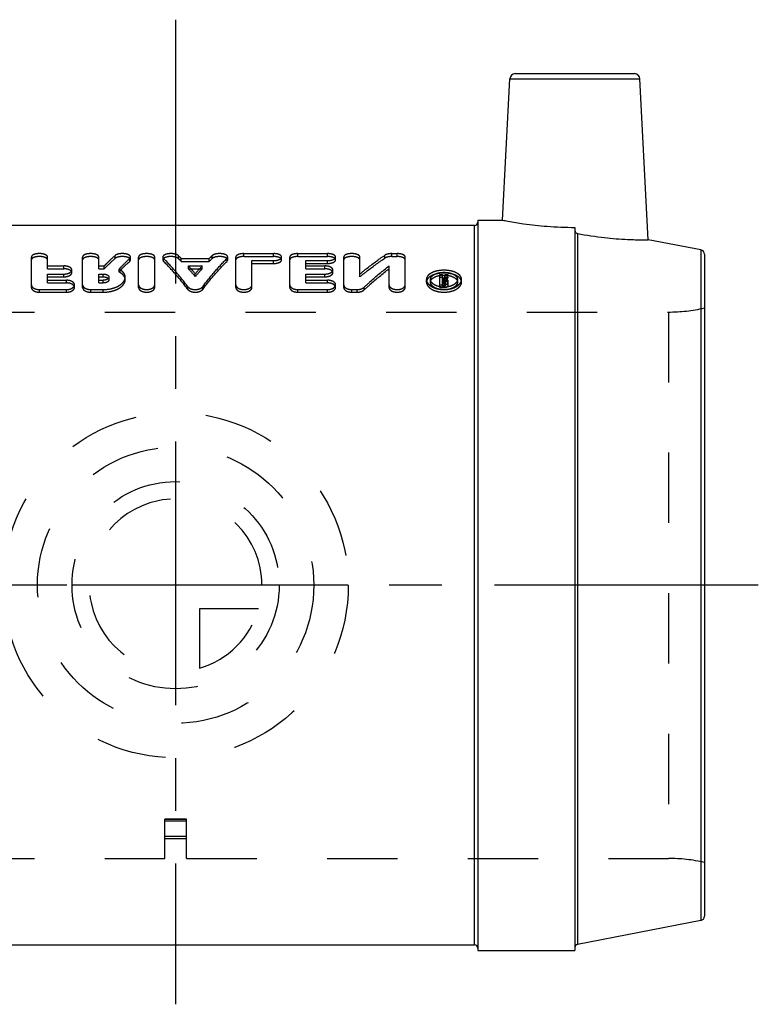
# Model space of a CAD drawing. Header units: millimetres. Extents: x 446 to 554, y 454 to 546.
# Tile 2 of 2: x 486 to 554, y 454 to 546. Entities that reach past the tile are written whole.
import ezdxf

# ---------------------------------------------------------------- set-up
doc = ezdxf.new("R2010")
doc.units = ezdxf.units.MM
doc.header["$LTSCALE"] = 65.185185
doc.linetypes.add('CENTER', pattern=[0.6, 0.375, -0.075, 0.075, -0.075])
doc.linetypes.add('HIDDEN', pattern=[0.2, 0.1, -0.1])
for name, color, linetype in [('ACHSEN_S', 7, 'CONTINUOUS'), ('KOERPER', 7, 'CONTINUOUS'), ('KONST.EL_MIT_GEO', 7, 'CONTINUOUS'), ('KURVEN', 7, 'CONTINUOUS')]:
    doc.layers.add(name, color=color, linetype=linetype)

msp = doc.modelspace()

# ---------------------------------------------------------------- linework, layer by layer
at = {"layer": 'ACHSEN_S', "color": 2, "linetype": 'CENTER'}
for p, q in [((500, 545.638), (500, 454.363)), ((554, 493.212), (446, 493.212))]:
    msp.add_line(p, q, dxfattribs=at)
at = {"layer": 'KOERPER', "color": 7, "linetype": 'Continuous'}
for p, q in [((530.289, 527.062), (530.975, 540.164)), ((543.807, 525.239), (543.025, 540.164)), ((528, 527.062), (528, 459.363)), ((528, 527.062), (530.289, 527.062)), ((537, 526.383), (537, 459.363)), ((537.243, 525.819), (537.243, 459.91)), ((472.3, 459.863), (527.7, 459.863)), ((528, 459.363), (537, 459.363))]:
    msp.add_line(p, q, dxfattribs=at)
at = {"layer": 'KOERPER', "color": 8, "linetype": 'HIDDEN'}
for p, q in [((454.333, 518.538), (545.667, 518.538)), ((454.333, 467.887), (499, 467.887)), ((501, 467.887), (545.667, 467.887))]:
    msp.add_line(p, q, dxfattribs=at)
at = {"layer": 'KOERPER', "color": 7, "linetype": 'Continuous'}
for points, knots in [([(530.289, 527.062), (530.458, 527.028), (531.109, 526.903), (532.483, 526.676), (534.55, 526.446), (536.14, 526.383), (537, 526.383)], [0, 0, 0, 0, 0.076912, 0.294357, 0.618099, 1, 1, 1, 1]), ([(537, 526.123), (537, 526.088), (537.012, 526.017), (537.062, 525.924), (537.142, 525.852), (537.208, 525.826), (537.243, 525.819)], [0, 0, 0, 0, 0.249935, 0.499921, 0.749976, 1, 1, 1, 1]), ([(537.243, 525.819), (538.075, 525.659), (539.619, 525.42), (541.648, 525.259), (543.002, 525.23), (543.641, 525.236), (543.807, 525.239)], [0, 0, 0, 0, 0.385017, 0.709333, 0.924656, 1, 1, 1, 1])]:
    msp.add_open_spline(points, degree=3, knots=knots, dxfattribs=at)
at = {"layer": 'KONST.EL_MIT_GEO', "color": 7, "linetype": 'Continuous'}
for p, q in [((531.474, 540.638), (542.526, 540.638)), ((530.289, 527.062), (530.975, 540.164)), ((530.975, 540.164), (543.025, 540.164)), ((543.807, 525.239), (543.025, 540.164)), ((527.7, 526.562), (472.3, 526.562)), ((527.7, 459.863), (527.7, 526.562)), ((548.676, 524.293), (543.807, 525.239)), ((548.676, 524.293), (548.676, 462.132)), ((549, 523.9), (549, 462.525)), ((548.676, 462.132), (537.243, 459.91))]:
    msp.add_line(p, q, dxfattribs=at)
at = {"layer": 'KONST.EL_MIT_GEO', "color": 8, "linetype": 'HIDDEN'}
for p, q in [((528, 526.862), (528, 459.562)), ((537, 526.123), (537, 459.624)), ((506.327, 523.679), (506.327, 523.953)), ((506.327, 523.953), (509.077, 523.953)), ((509.077, 523.679), (509.077, 523.953)), ((511.327, 523.679), (511.327, 523.953)), ((511.327, 523.953), (514.077, 523.953)), ((514.077, 523.679), (514.077, 523.953)), ((520.03, 523.679), (520.03, 523.953)), ((520.03, 523.953), (520.53, 523.953)), ((520.53, 523.679), (520.53, 523.953)), ((486.632, 520.813), (486.632, 523.638)), ((488.132, 522.547), (488.132, 523.638)), ((491.382, 520.813), (491.382, 523.638)), ((492.882, 522.547), (492.882, 523.638)), ((494.387, 523.501), (494.387, 523.773)), ((495.747, 523.23), (495.747, 523.5)), ((495.817, 523.366), (495.817, 523.638)), ((496.567, 520.813), (496.567, 523.638)), ((498.067, 520.813), (498.067, 523.638)), ((498.817, 523.638), (498.817, 523.366)), ((498.881, 523.236), (498.881, 523.506)), ((500.254, 523.494), (500.254, 523.767)), ((500.524, 523.232), (500.524, 523.502)), ((500.524, 523.502), (503.12, 523.502)), ((500.524, 523.232), (503.12, 523.232)), ((503.12, 523.232), (503.12, 523.502)), ((503.391, 523.494), (503.391, 523.767)), ((504.764, 523.236), (504.764, 523.506)), ((504.827, 523.366), (504.827, 523.638)), ((505.577, 520.813), (505.577, 523.638)), ((506.327, 523.679), (509.077, 523.679)), ((507.077, 520.813), (507.077, 523.307)), ((507.077, 523.307), (509.077, 523.307)), ((507.077, 523.038), (509.077, 523.038)), ((509.077, 523.038), (509.077, 523.307)), ((509.827, 523.366), (509.827, 523.638)), ((510.577, 520.813), (510.577, 523.638)), ((511.327, 523.679), (514.077, 523.679)), ((512.077, 522.547), (512.077, 523.307)), ((512.077, 523.307), (514.077, 523.307)), ((512.077, 523.038), (514.077, 523.038)), ((514.077, 523.038), (514.077, 523.307)), ((514.827, 523.366), (514.827, 523.638)), ((515.577, 520.813), (515.577, 523.638)), ((517.077, 521.801), (517.077, 523.638)), ((519.394, 523.534), (519.394, 523.807)), ((520.03, 523.679), (520.53, 523.679)), ((521.28, 520.813), (521.28, 523.638)), ((488.132, 522.811), (489.632, 522.811)), ((488.132, 522.547), (489.632, 522.547)), ((489.632, 522.547), (489.632, 522.811)), ((490.382, 522.181), (490.382, 522.442)), ((492.882, 522.811), (493.394, 522.811)), ((492.882, 522.547), (493.394, 522.547)), ((493.394, 522.547), (493.394, 522.811)), ((494.76, 522.245), (494.76, 522.506)), ((501.184, 522.547), (501.184, 522.811)), ((501.184, 522.811), (502.46, 522.811)), ((501.184, 522.547), (502.46, 522.547)), ((502.46, 522.547), (502.46, 522.811)), ((512.077, 522.811), (513.827, 522.811)), ((512.077, 522.547), (513.827, 522.547)), ((513.827, 522.547), (513.827, 522.811)), ((514.577, 522.181), (514.577, 522.442)), ((519.78, 520.813), (519.78, 522.809)), ((488.132, 521.233), (488.132, 522.057)), ((488.132, 522.057), (489.632, 522.057)), ((488.132, 521.8), (489.632, 521.8)), ((488.132, 521.485), (489.882, 521.485)), ((488.132, 521.233), (489.882, 521.233)), ((489.632, 521.8), (489.632, 522.057)), ((489.882, 521.233), (489.882, 521.485)), ((492.882, 521.233), (492.882, 522.057)), ((492.882, 522.057), (493.297, 522.057)), ((492.882, 521.8), (493.297, 521.8)), ((492.882, 521.485), (493.297, 521.485)), ((492.882, 521.233), (493.297, 521.233)), ((493.297, 521.8), (493.297, 522.057)), ((493.297, 521.233), (493.297, 521.485)), ((493.828, 521.52), (493.828, 521.775)), ((495.328, 521.52), (495.328, 521.775)), ((501.822, 521.826), (501.822, 522.083)), ((512.077, 521.233), (512.077, 522.057)), ((512.077, 522.057), (513.827, 522.057)), ((512.077, 521.8), (513.827, 521.8)), ((512.077, 521.485), (514.077, 521.485)), ((512.077, 521.233), (514.077, 521.233)), ((513.827, 521.8), (513.827, 522.057)), ((514.077, 521.233), (514.077, 521.485)), ((523.247, 521.302), (523.247, 521.555)), ((523.624, 521.302), (523.624, 521.555)), ((524.497, 520.814), (524.497, 522.025)), ((524.497, 522.025), (524.747, 522.025)), ((524.497, 521.768), (524.747, 521.768)), ((524.747, 520.956), (524.747, 522.025)), ((524.747, 521.634), (524.825, 521.634)), ((524.747, 521.496), (524.912, 521.496)), ((524.747, 521.38), (524.825, 521.38)), ((524.747, 521.244), (524.912, 521.244)), ((524.747, 521.205), (524.912, 521.205)), ((524.825, 521.38), (524.825, 521.634)), ((524.912, 521.244), (524.912, 521.496)), ((524.912, 520.814), (524.912, 521.205)), ((524.987, 521.768), (524.987, 522.025)), ((524.987, 522.025), (525.243, 522.025)), ((524.987, 521.768), (525.243, 521.768)), ((524.997, 521.003), (524.997, 521.449)), ((525.072, 521.358), (525.072, 521.612)), ((525.243, 521.768), (525.243, 522.025)), ((525.247, 521.003), (525.247, 521.449)), ((526.124, 521.302), (526.124, 521.555)), ((526.5, 521.302), (526.5, 521.555)), ((487.382, 520.377), (487.382, 520.622)), ((487.382, 520.622), (489.882, 520.622)), ((487.382, 520.377), (489.882, 520.377)), ((489.882, 520.377), (489.882, 520.622)), ((490.632, 520.813), (490.632, 521.061)), ((492.132, 520.377), (492.132, 520.622)), ((492.132, 520.622), (493.297, 520.622)), ((492.132, 520.377), (493.297, 520.377)), ((493.297, 520.377), (493.297, 520.622)), ((501.136, 520.64), (501.136, 520.886)), ((502.509, 520.64), (502.509, 520.886)), ((511.327, 520.377), (511.327, 520.622)), ((511.327, 520.622), (514.077, 520.622)), ((511.327, 520.377), (514.077, 520.377)), ((514.077, 520.377), (514.077, 520.622)), ((514.827, 520.813), (514.827, 521.061)), ((516.327, 520.377), (516.327, 520.622)), ((516.327, 520.622), (516.827, 520.622)), ((516.327, 520.377), (516.827, 520.377)), ((516.827, 520.377), (516.827, 520.622)), ((517.463, 520.584), (517.463, 520.831)), ((524.497, 521.062), (524.912, 521.062)), ((524.497, 520.814), (524.912, 520.814)), ((524.747, 520.956), (524.912, 520.956)), ((454.333, 518.538), (545.667, 518.538)), ((545.667, 518.538), (545.667, 467.887)), ((501, 471.53), (499, 471.53)), ((499, 467.887), (499, 471.53)), ((501, 471.507), (499, 471.507)), ((501, 471.348), (499, 471.348)), ((501, 467.887), (501, 471.53)), ((499, 469.945), (501, 469.945)), ((501, 469.712), (499, 469.712)), ((454.333, 467.887), (499, 467.887)), ((501, 467.887), (545.667, 467.887))]:
    msp.add_line(p, q, dxfattribs=at)
at = {"layer": 'KONST.EL_MIT_GEO', "color": 7, "linetype": 'Continuous'}
for centre, radius, start, end in [((531.474, 540.138), 0.5, 90, 177), ((542.526, 540.138), 0.5, 3, 90), ((527.7, 526.862), 0.3, 270, 360), ((548.6, 523.9), 0.4, 0, 79), ((548.6, 462.525), 0.4, 281, 360), ((527.7, 459.562), 0.3, 0, 90), ((537.3, 459.615), 0.3, 101, 180)]:
    msp.add_arc(centre, radius, start, end, dxfattribs=at)
at = {"layer": 'KONST.EL_MIT_GEO', "color": 8, "linetype": 'HIDDEN'}
for centre, radius, start, end in [((511.172, 506.778), 22.552, 133.15471, 136.69807), ((486.875, 509.846), 19.307, 45.01258, 46.13624), ((486.993, 509.573), 19.227, 45.26915, 46.39262), ((516.77, 509.846), 19.307, 133.86376, 134.98742), ((516.652, 509.573), 19.227, 133.60738, 134.73085), ((483.215, 506.408), 24.33, 40.11067, 42.39003), ((483.4, 506.167), 24.178, 40.36378, 42.64592), ((520.43, 506.408), 24.33, 137.60997, 139.88933), ((520.245, 506.167), 24.178, 137.35408, 139.63622), ((553.697, 509.913), 31.161, 157.12549, 157.90441), ((553.26, 509.733), 30.728, 156.94113, 157.725), ((554.036, 509.878), 31.251, 157.12649, 157.94691), ((553.598, 509.698), 30.817, 156.94213, 157.76777), ((545.667, 533.538), 15, 270, 282.83857), ((545.667, 452.887), 15, 77.16143, 90)]:
    msp.add_arc(centre, radius, start, end, dxfattribs=at)
for points, knots in [([(488.132, 523.638), (488.132, 523.659), (488.12, 523.706), (488.074, 523.767), (488.002, 523.821), (487.908, 523.867), (487.795, 523.905), (487.619, 523.943), (487.382, 523.961), (487.145, 523.943), (486.969, 523.905), (486.855, 523.867), (486.761, 523.821), (486.69, 523.767), (486.643, 523.706), (486.632, 523.659), (486.632, 523.638)], [0, 0, 0, 0, 0.036962, 0.079142, 0.129658, 0.189895, 0.258505, 0.334922, 0.500012, 0.665098, 0.741505, 0.810106, 0.870363, 0.920854, 0.963058, 1, 1, 1, 1]), ([(492.882, 523.638), (492.882, 523.659), (492.87, 523.706), (492.824, 523.767), (492.752, 523.821), (492.658, 523.867), (492.545, 523.905), (492.369, 523.943), (492.132, 523.961), (491.895, 523.943), (491.719, 523.905), (491.605, 523.867), (491.511, 523.821), (491.44, 523.767), (491.393, 523.706), (491.382, 523.659), (491.382, 523.638)], [0, 0, 0, 0, 0.036962, 0.079142, 0.129658, 0.189895, 0.258505, 0.334922, 0.500012, 0.665098, 0.741505, 0.810106, 0.870363, 0.920854, 0.963058, 1, 1, 1, 1]), ([(495.817, 523.638), (495.817, 523.656), (495.809, 523.695), (495.775, 523.749), (495.721, 523.797), (495.649, 523.841), (495.562, 523.878), (495.422, 523.921), (495.225, 523.952), (494.98, 523.957), (494.744, 523.929), (494.567, 523.88), (494.453, 523.823), (494.407, 523.79), (494.387, 523.773)], [0, 0, 0, 0, 0.034767, 0.07341, 0.118133, 0.17069, 0.230862, 0.297524, 0.447013, 0.606014, 0.759378, 0.893695, 0.950816, 1, 1, 1, 1]), ([(498.067, 523.638), (498.067, 523.659), (498.056, 523.706), (498.009, 523.767), (497.938, 523.821), (497.844, 523.867), (497.73, 523.905), (497.554, 523.943), (497.317, 523.961), (497.08, 523.943), (496.904, 523.905), (496.791, 523.867), (496.697, 523.821), (496.625, 523.767), (496.579, 523.706), (496.567, 523.659), (496.567, 523.638)], [0, 0, 0, 0, 0.036962, 0.079142, 0.129658, 0.189895, 0.258505, 0.334922, 0.500012, 0.665098, 0.741505, 0.810106, 0.870363, 0.920854, 0.963058, 1, 1, 1, 1]), ([(500.254, 523.767), (500.235, 523.785), (500.19, 523.818), (500.077, 523.876), (499.9, 523.927), (499.664, 523.956), (499.417, 523.953), (499.218, 523.922), (499.076, 523.88), (498.987, 523.842), (498.915, 523.799), (498.86, 523.75), (498.825, 523.696), (498.817, 523.656), (498.817, 523.638)], [0, 0, 0, 0, 0.048377, 0.1047, 0.238046, 0.391162, 0.550517, 0.700852, 0.767919, 0.828562, 0.881391, 0.926389, 0.965201, 1, 1, 1, 1]), ([(504.827, 523.638), (504.827, 523.656), (504.819, 523.696), (504.784, 523.75), (504.729, 523.799), (504.657, 523.842), (504.568, 523.88), (504.426, 523.922), (504.227, 523.953), (503.98, 523.956), (503.744, 523.927), (503.567, 523.876), (503.454, 523.818), (503.409, 523.785), (503.391, 523.767)], [0, 0, 0, 0, 0.034818, 0.073622, 0.118613, 0.171466, 0.232082, 0.299158, 0.449478, 0.608864, 0.761992, 0.895301, 0.951654, 1, 1, 1, 1]), ([(506.327, 523.953), (506.231, 523.953), (506.09, 523.943), (505.914, 523.905), (505.801, 523.867), (505.707, 523.82), (505.635, 523.767), (505.589, 523.706), (505.577, 523.659), (505.577, 523.638)], [0, 0, 0, 0, 0.330348, 0.482771, 0.620472, 0.740556, 0.841825, 0.926091, 1, 1, 1, 1]), ([(509.827, 523.638), (509.827, 523.659), (509.816, 523.706), (509.769, 523.767), (509.698, 523.82), (509.604, 523.867), (509.49, 523.905), (509.314, 523.943), (509.173, 523.953), (509.077, 523.953)], [0, 0, 0, 0, 0.07397, 0.158076, 0.259644, 0.37925, 0.517477, 0.669432, 1, 1, 1, 1]), ([(511.327, 523.953), (511.231, 523.953), (511.09, 523.943), (510.914, 523.905), (510.801, 523.867), (510.707, 523.82), (510.635, 523.767), (510.589, 523.706), (510.577, 523.659), (510.577, 523.638)], [0, 0, 0, 0, 0.330348, 0.482771, 0.620472, 0.740556, 0.841825, 0.926091, 1, 1, 1, 1]), ([(514.827, 523.638), (514.827, 523.659), (514.816, 523.706), (514.769, 523.767), (514.698, 523.82), (514.604, 523.867), (514.49, 523.905), (514.314, 523.943), (514.173, 523.953), (514.077, 523.953)], [0, 0, 0, 0, 0.07397, 0.158076, 0.259644, 0.37925, 0.517477, 0.669432, 1, 1, 1, 1]), ([(517.077, 523.638), (517.077, 523.659), (517.066, 523.706), (517.019, 523.767), (516.948, 523.821), (516.854, 523.867), (516.74, 523.905), (516.564, 523.943), (516.327, 523.961), (516.09, 523.943), (515.914, 523.905), (515.801, 523.867), (515.707, 523.821), (515.635, 523.767), (515.589, 523.706), (515.577, 523.659), (515.577, 523.638)], [0, 0, 0, 0, 0.036962, 0.079142, 0.129658, 0.189895, 0.258505, 0.334922, 0.500012, 0.665098, 0.741505, 0.810106, 0.870363, 0.920854, 0.963058, 1, 1, 1, 1]), ([(520.03, 523.953), (519.967, 523.953), (519.845, 523.947), (519.671, 523.919), (519.52, 523.875), (519.431, 523.832), (519.394, 523.807)], [0, 0, 0, 0, 0.284912, 0.55463, 0.79615, 1, 1, 1, 1]), ([(521.28, 523.638), (521.28, 523.659), (521.268, 523.706), (521.222, 523.767), (521.15, 523.82), (521.056, 523.867), (520.943, 523.905), (520.766, 523.943), (520.626, 523.953), (520.53, 523.953)], [0, 0, 0, 0, 0.073934, 0.158165, 0.259465, 0.37951, 0.517257, 0.669635, 1, 1, 1, 1]), ([(488.132, 523.366), (488.132, 523.388), (488.12, 523.434), (488.074, 523.494), (488.002, 523.548), (487.908, 523.594), (487.795, 523.631), (487.619, 523.669), (487.382, 523.686), (487.145, 523.669), (486.969, 523.631), (486.855, 523.594), (486.761, 523.548), (486.69, 523.494), (486.643, 523.434), (486.632, 523.388), (486.632, 523.366)], [0, 0, 0, 0, 0.036718, 0.078729, 0.129169, 0.18941, 0.258087, 0.334618, 0.500012, 0.665402, 0.741923, 0.810591, 0.870851, 0.921266, 0.963301, 1, 1, 1, 1]), ([(492.882, 523.366), (492.882, 523.388), (492.87, 523.434), (492.824, 523.494), (492.752, 523.548), (492.658, 523.594), (492.545, 523.631), (492.369, 523.669), (492.132, 523.686), (491.895, 523.669), (491.719, 523.631), (491.605, 523.594), (491.511, 523.548), (491.44, 523.494), (491.393, 523.434), (491.382, 523.388), (491.382, 523.366)], [0, 0, 0, 0, 0.036718, 0.078729, 0.129169, 0.18941, 0.258087, 0.334618, 0.500012, 0.665402, 0.741923, 0.810591, 0.870851, 0.921266, 0.963301, 1, 1, 1, 1]), ([(493.394, 522.811), (493.476, 522.895), (493.8, 523.224), (494.133, 523.543), (494.387, 523.773)], [0, 0, 0, 0, 0.255679, 1, 1, 1, 1]), ([(493.394, 522.547), (493.476, 522.631), (493.8, 522.957), (494.133, 523.272), (494.387, 523.501)], [0, 0, 0, 0, 0.255624, 1, 1, 1, 1]), ([(495.817, 523.366), (495.817, 523.385), (495.809, 523.424), (495.775, 523.477), (495.721, 523.525), (495.649, 523.568), (495.562, 523.605), (495.422, 523.647), (495.225, 523.678), (494.98, 523.683), (494.744, 523.656), (494.567, 523.606), (494.453, 523.55), (494.407, 523.518), (494.387, 523.501)], [0, 0, 0, 0, 0.034518, 0.072964, 0.117564, 0.170064, 0.230235, 0.296941, 0.446604, 0.605831, 0.759393, 0.893801, 0.950899, 1, 1, 1, 1]), ([(494.76, 522.506), (494.841, 522.593), (495.162, 522.932), (495.494, 523.261), (495.747, 523.5)], [0, 0, 0, 0, 0.255551, 1, 1, 1, 1]), ([(495.747, 523.5), (495.768, 523.519), (495.802, 523.561), (495.817, 523.614), (495.817, 523.638)], [0, 0, 0, 0, 0.541818, 1, 1, 1, 1]), ([(495.747, 523.23), (495.768, 523.249), (495.802, 523.29), (495.817, 523.342), (495.817, 523.366)], [0, 0, 0, 0, 0.542522, 1, 1, 1, 1]), ([(498.067, 523.366), (498.067, 523.388), (498.056, 523.434), (498.009, 523.494), (497.937, 523.548), (497.844, 523.594), (497.73, 523.631), (497.554, 523.669), (497.317, 523.686), (497.08, 523.669), (496.904, 523.631), (496.791, 523.594), (496.697, 523.548), (496.625, 523.494), (496.579, 523.434), (496.567, 523.388), (496.567, 523.366)], [0, 0, 0, 0, 0.036718, 0.078729, 0.129169, 0.18941, 0.258087, 0.334618, 0.500012, 0.665402, 0.741923, 0.810591, 0.870851, 0.921266, 0.963301, 1, 1, 1, 1]), ([(500.254, 523.494), (500.235, 523.512), (500.19, 523.545), (500.077, 523.603), (499.9, 523.654), (499.664, 523.682), (499.417, 523.679), (499.218, 523.648), (499.076, 523.606), (498.987, 523.569), (498.915, 523.526), (498.86, 523.477), (498.825, 523.424), (498.817, 523.385), (498.817, 523.366)], [0, 0, 0, 0, 0.048286, 0.10458, 0.238012, 0.391326, 0.550909, 0.701425, 0.768538, 0.829183, 0.881957, 0.926834, 0.96545, 1, 1, 1, 1]), ([(498.817, 523.638), (498.817, 523.615), (498.83, 523.565), (498.862, 523.525), (498.881, 523.506)], [0, 0, 0, 0, 0.461753, 1, 1, 1, 1]), ([(498.817, 523.366), (498.817, 523.344), (498.83, 523.294), (498.862, 523.255), (498.881, 523.236)], [0, 0, 0, 0, 0.461091, 1, 1, 1, 1]), ([(501.136, 520.886), (500.776, 521.364), (500.055, 522.264), (499.274, 523.114), (498.881, 523.506)], [0, 0, 0, 0, 0.518137, 1, 1, 1, 1]), ([(501.136, 520.64), (500.776, 521.113), (500.055, 522.006), (499.274, 522.847), (498.881, 523.236)], [0, 0, 0, 0, 0.517982, 1, 1, 1, 1]), ([(502.509, 520.886), (502.868, 521.364), (503.589, 522.264), (504.371, 523.114), (504.764, 523.506)], [0, 0, 0, 0, 0.518137, 1, 1, 1, 1]), ([(502.509, 520.64), (502.868, 521.113), (503.589, 522.006), (504.371, 522.847), (504.764, 523.236)], [0, 0, 0, 0, 0.517982, 1, 1, 1, 1]), ([(504.827, 523.366), (504.827, 523.385), (504.819, 523.424), (504.784, 523.477), (504.729, 523.526), (504.657, 523.569), (504.568, 523.606), (504.426, 523.648), (504.227, 523.679), (503.98, 523.682), (503.744, 523.654), (503.567, 523.603), (503.454, 523.545), (503.409, 523.512), (503.391, 523.494)], [0, 0, 0, 0, 0.034569, 0.073177, 0.118046, 0.170846, 0.231464, 0.298585, 0.449086, 0.6087, 0.762026, 0.895421, 0.951745, 1, 1, 1, 1]), ([(504.764, 523.506), (504.783, 523.525), (504.814, 523.565), (504.827, 523.615), (504.827, 523.638)], [0, 0, 0, 0, 0.5385, 1, 1, 1, 1]), ([(504.764, 523.236), (504.783, 523.255), (504.814, 523.294), (504.827, 523.344), (504.827, 523.366)], [0, 0, 0, 0, 0.539162, 1, 1, 1, 1]), ([(506.327, 523.679), (506.231, 523.679), (506.09, 523.669), (505.914, 523.631), (505.801, 523.594), (505.707, 523.548), (505.635, 523.494), (505.589, 523.434), (505.577, 523.388), (505.577, 523.366)], [0, 0, 0, 0, 0.330956, 0.483606, 0.621442, 0.741533, 0.842649, 0.926577, 1, 1, 1, 1]), ([(509.827, 523.366), (509.827, 523.388), (509.816, 523.434), (509.769, 523.494), (509.698, 523.548), (509.604, 523.594), (509.49, 523.631), (509.314, 523.669), (509.173, 523.679), (509.077, 523.679)], [0, 0, 0, 0, 0.073484, 0.157252, 0.258666, 0.37828, 0.516642, 0.668823, 1, 1, 1, 1]), ([(509.077, 523.307), (509.173, 523.307), (509.314, 523.318), (509.491, 523.36), (509.604, 523.401), (509.698, 523.45), (509.769, 523.507), (509.816, 523.569), (509.827, 523.616), (509.827, 523.638)], [0, 0, 0, 0, 0.328113, 0.47961, 0.617888, 0.738207, 0.840864, 0.925895, 1, 1, 1, 1]), ([(509.077, 523.038), (509.173, 523.038), (509.314, 523.05), (509.491, 523.091), (509.604, 523.132), (509.698, 523.181), (509.769, 523.236), (509.816, 523.298), (509.827, 523.345), (509.827, 523.366)], [0, 0, 0, 0, 0.328744, 0.480471, 0.618879, 0.739196, 0.841687, 0.926377, 1, 1, 1, 1]), ([(511.327, 523.679), (511.231, 523.679), (511.09, 523.669), (510.914, 523.631), (510.801, 523.594), (510.707, 523.548), (510.635, 523.494), (510.589, 523.434), (510.577, 523.388), (510.577, 523.366)], [0, 0, 0, 0, 0.330956, 0.483606, 0.621442, 0.741533, 0.842649, 0.926577, 1, 1, 1, 1]), ([(514.827, 523.366), (514.827, 523.388), (514.816, 523.434), (514.769, 523.494), (514.698, 523.548), (514.604, 523.594), (514.49, 523.631), (514.314, 523.669), (514.173, 523.679), (514.077, 523.679)], [0, 0, 0, 0, 0.073484, 0.157252, 0.258666, 0.37828, 0.516642, 0.668823, 1, 1, 1, 1]), ([(514.077, 523.307), (514.173, 523.307), (514.314, 523.318), (514.491, 523.36), (514.604, 523.401), (514.698, 523.45), (514.769, 523.507), (514.816, 523.569), (514.827, 523.616), (514.827, 523.638)], [0, 0, 0, 0, 0.328113, 0.47961, 0.617888, 0.738207, 0.840864, 0.925895, 1, 1, 1, 1]), ([(514.077, 523.038), (514.173, 523.038), (514.314, 523.05), (514.491, 523.091), (514.604, 523.132), (514.698, 523.181), (514.769, 523.236), (514.816, 523.298), (514.827, 523.345), (514.827, 523.366)], [0, 0, 0, 0, 0.328744, 0.480471, 0.618879, 0.739196, 0.841687, 0.926377, 1, 1, 1, 1]), ([(517.077, 523.366), (517.077, 523.388), (517.066, 523.434), (517.019, 523.494), (516.948, 523.548), (516.854, 523.594), (516.74, 523.631), (516.564, 523.669), (516.327, 523.686), (516.091, 523.669), (515.914, 523.631), (515.801, 523.594), (515.707, 523.548), (515.635, 523.494), (515.589, 523.434), (515.577, 523.388), (515.577, 523.366)], [0, 0, 0, 0, 0.036718, 0.078729, 0.129169, 0.18941, 0.258087, 0.334618, 0.500012, 0.665402, 0.741923, 0.810591, 0.870851, 0.921266, 0.963301, 1, 1, 1, 1]), ([(517.077, 522.059), (517.268, 522.218), (518.017, 522.83), (518.797, 523.406), (519.394, 523.807)], [0, 0, 0, 0, 0.256777, 1, 1, 1, 1]), ([(517.077, 521.801), (517.268, 521.96), (518.017, 522.567), (518.797, 523.137), (519.394, 523.534)], [0, 0, 0, 0, 0.256692, 1, 1, 1, 1]), ([(520.03, 523.679), (519.967, 523.679), (519.845, 523.673), (519.671, 523.646), (519.52, 523.602), (519.431, 523.559), (519.394, 523.534)], [0, 0, 0, 0, 0.285084, 0.554908, 0.796398, 1, 1, 1, 1]), ([(521.28, 523.366), (521.28, 523.388), (521.268, 523.434), (521.222, 523.494), (521.15, 523.548), (521.056, 523.594), (520.943, 523.631), (520.766, 523.669), (520.626, 523.679), (520.53, 523.679)], [0, 0, 0, 0, 0.073447, 0.157341, 0.258487, 0.37854, 0.516422, 0.669026, 1, 1, 1, 1]), ([(490.382, 522.442), (490.382, 522.467), (490.371, 522.519), (490.325, 522.591), (490.253, 522.655), (490.159, 522.709), (490.045, 522.754), (489.869, 522.798), (489.728, 522.811), (489.632, 522.811)], [0, 0, 0, 0, 0.0828, 0.173309, 0.278043, 0.397768, 0.533601, 0.681272, 1, 1, 1, 1]), ([(490.382, 522.181), (490.382, 522.206), (490.371, 522.258), (490.325, 522.329), (490.253, 522.392), (490.159, 522.446), (490.045, 522.49), (489.869, 522.534), (489.728, 522.547), (489.632, 522.547)], [0, 0, 0, 0, 0.082277, 0.172405, 0.276949, 0.396669, 0.532645, 0.680571, 1, 1, 1, 1]), ([(489.632, 522.057), (489.728, 522.057), (489.869, 522.071), (490.045, 522.119), (490.159, 522.166), (490.253, 522.224), (490.325, 522.29), (490.371, 522.363), (490.382, 522.417), (490.382, 522.442)], [0, 0, 0, 0, 0.315766, 0.462971, 0.598991, 0.719647, 0.825657, 0.917138, 1, 1, 1, 1]), ([(489.632, 521.8), (489.728, 521.8), (489.869, 521.814), (490.045, 521.861), (490.159, 521.908), (490.253, 521.965), (490.325, 522.031), (490.371, 522.103), (490.382, 522.156), (490.382, 522.181)], [0, 0, 0, 0, 0.316486, 0.463947, 0.600106, 0.720746, 0.826557, 0.917654, 1, 1, 1, 1]), ([(495.328, 521.775), (495.328, 521.845), (495.301, 521.991), (495.183, 522.191), (494.998, 522.368), (494.844, 522.462), (494.76, 522.506)], [0, 0, 0, 0, 0.216342, 0.446908, 0.705896, 1, 1, 1, 1]), ([(495.328, 521.52), (495.328, 521.59), (495.301, 521.735), (495.183, 521.933), (494.997, 522.108), (494.844, 522.202), (494.76, 522.245)], [0, 0, 0, 0, 0.215618, 0.445852, 0.705081, 1, 1, 1, 1]), ([(514.577, 522.442), (514.577, 522.467), (514.566, 522.519), (514.52, 522.591), (514.449, 522.655), (514.354, 522.709), (514.241, 522.754), (514.064, 522.798), (513.923, 522.811), (513.827, 522.811)], [0, 0, 0, 0, 0.0828, 0.173309, 0.278043, 0.397768, 0.533601, 0.681272, 1, 1, 1, 1]), ([(514.577, 522.181), (514.577, 522.206), (514.566, 522.258), (514.52, 522.329), (514.449, 522.392), (514.354, 522.446), (514.241, 522.49), (514.064, 522.534), (513.923, 522.547), (513.827, 522.547)], [0, 0, 0, 0, 0.082277, 0.172405, 0.276949, 0.396669, 0.532645, 0.680571, 1, 1, 1, 1]), ([(513.827, 522.057), (513.923, 522.057), (514.065, 522.071), (514.24, 522.119), (514.354, 522.166), (514.448, 522.224), (514.52, 522.29), (514.566, 522.363), (514.577, 522.417), (514.577, 522.442)], [0, 0, 0, 0, 0.315766, 0.462971, 0.598991, 0.719647, 0.825657, 0.917138, 1, 1, 1, 1]), ([(513.827, 521.8), (513.923, 521.8), (514.064, 521.814), (514.24, 521.861), (514.354, 521.908), (514.448, 521.965), (514.52, 522.031), (514.566, 522.103), (514.577, 522.156), (514.577, 522.181)], [0, 0, 0, 0, 0.316486, 0.463947, 0.600106, 0.720746, 0.826557, 0.917654, 1, 1, 1, 1]), ([(517.463, 520.831), (517.653, 521.009), (518.401, 521.696), (519.181, 522.348), (519.78, 522.809)], [0, 0, 0, 0, 0.256401, 1, 1, 1, 1]), ([(517.463, 520.584), (517.653, 520.761), (518.402, 521.442), (519.182, 522.089), (519.78, 522.546)], [0, 0, 0, 0, 0.25632, 1, 1, 1, 1]), ([(526.5, 521.555), (526.5, 521.614), (526.477, 521.736), (526.378, 521.905), (526.222, 522.053), (526.017, 522.18), (525.77, 522.282), (525.49, 522.356), (525.188, 522.402), (524.874, 522.417), (524.559, 522.402), (524.257, 522.356), (523.977, 522.282), (523.731, 522.18), (523.525, 522.053), (523.37, 521.905), (523.27, 521.736), (523.247, 521.614), (523.247, 521.555)], [0, 0, 0, 0, 0.044185, 0.091373, 0.14431, 0.204227, 0.271052, 0.343781, 0.420774, 0.499996, 0.579218, 0.656212, 0.728942, 0.795768, 0.855686, 0.908623, 0.955812, 1, 1, 1, 1]), ([(526.5, 521.302), (526.5, 521.36), (526.477, 521.482), (526.377, 521.649), (526.222, 521.796), (526.016, 521.922), (525.77, 522.022), (525.49, 522.096), (525.188, 522.141), (524.874, 522.157), (524.56, 522.141), (524.257, 522.096), (523.977, 522.022), (523.731, 521.922), (523.526, 521.796), (523.37, 521.649), (523.27, 521.482), (523.247, 521.36), (523.247, 521.302)], [0, 0, 0, 0, 0.043912, 0.090899, 0.143734, 0.203647, 0.270548, 0.343412, 0.42058, 0.499996, 0.579413, 0.656581, 0.729446, 0.796348, 0.856262, 0.909098, 0.956085, 1, 1, 1, 1]), ([(523.624, 521.555), (523.624, 521.6), (523.641, 521.695), (523.718, 521.825), (523.838, 521.94), (523.995, 522.039), (524.185, 522.118), (524.478, 522.198), (524.874, 522.235), (525.269, 522.198), (525.562, 522.118), (525.752, 522.039), (525.91, 521.94), (526.029, 521.825), (526.106, 521.695), (526.124, 521.6), (526.124, 521.555)], [0, 0, 0, 0, 0.044218, 0.091571, 0.144707, 0.204775, 0.271654, 0.344331, 0.500005, 0.655676, 0.728352, 0.795231, 0.855298, 0.908434, 0.955786, 1, 1, 1, 1]), ([(490.632, 521.061), (490.632, 521.09), (490.621, 521.15), (490.575, 521.232), (490.503, 521.305), (490.371, 521.393), (490.16, 521.466), (489.978, 521.485), (489.882, 521.485)], [0, 0, 0, 0, 0.091473, 0.188623, 0.297002, 0.417305, 0.693712, 1, 1, 1, 1]), ([(490.632, 520.813), (490.632, 520.842), (490.621, 520.901), (490.575, 520.982), (490.503, 521.055), (490.371, 521.142), (490.16, 521.214), (489.978, 521.233), (489.882, 521.233)], [0, 0, 0, 0, 0.090921, 0.187654, 0.295813, 0.416095, 0.692935, 1, 1, 1, 1]), ([(493.297, 522.057), (493.331, 522.057), (493.399, 522.054), (493.513, 522.036), (493.629, 522.001), (493.736, 521.942), (493.799, 521.876), (493.824, 521.818), (493.828, 521.789), (493.828, 521.775)], [0, 0, 0, 0, 0.15815, 0.312174, 0.526591, 0.712498, 0.866783, 0.93487, 1, 1, 1, 1]), ([(493.297, 521.8), (493.365, 521.8), (493.494, 521.787), (493.643, 521.739), (493.737, 521.681), (493.788, 521.633), (493.82, 521.579), (493.828, 521.539), (493.828, 521.52)], [0, 0, 0, 0, 0.312592, 0.592659, 0.713312, 0.819516, 0.913341, 1, 1, 1, 1]), ([(493.297, 520.622), (493.555, 520.622), (493.938, 520.665), (494.412, 520.81), (494.721, 520.955), (494.978, 521.13), (495.174, 521.329), (495.298, 521.546), (495.328, 521.701), (495.328, 521.775)], [0, 0, 0, 0, 0.305708, 0.450514, 0.585512, 0.708114, 0.816979, 0.912953, 1, 1, 1, 1]), ([(493.828, 521.775), (493.828, 521.756), (493.82, 521.716), (493.781, 521.649), (493.703, 521.583), (493.587, 521.528), (493.448, 521.493), (493.348, 521.485), (493.297, 521.485)], [0, 0, 0, 0, 0.087191, 0.18216, 0.348178, 0.544971, 0.766013, 1, 1, 1, 1]), ([(493.828, 521.52), (493.828, 521.501), (493.82, 521.462), (493.788, 521.407), (493.737, 521.357), (493.643, 521.297), (493.494, 521.246), (493.365, 521.233), (493.297, 521.233)], [0, 0, 0, 0, 0.086672, 0.181251, 0.28846, 0.409894, 0.689759, 1, 1, 1, 1]), ([(493.297, 520.377), (493.555, 520.377), (493.938, 520.42), (494.412, 520.564), (494.721, 520.707), (494.978, 520.881), (495.173, 521.078), (495.298, 521.293), (495.328, 521.447), (495.328, 521.52)], [0, 0, 0, 0, 0.30648, 0.451556, 0.58669, 0.709262, 0.817905, 0.913475, 1, 1, 1, 1]), ([(514.827, 521.061), (514.827, 521.09), (514.817, 521.15), (514.771, 521.232), (514.699, 521.305), (514.566, 521.393), (514.356, 521.466), (514.173, 521.485), (514.077, 521.485)], [0, 0, 0, 0, 0.091473, 0.188623, 0.297002, 0.417305, 0.693712, 1, 1, 1, 1]), ([(514.827, 520.813), (514.827, 520.842), (514.817, 520.901), (514.771, 520.982), (514.699, 521.055), (514.566, 521.142), (514.356, 521.214), (514.173, 521.233), (514.077, 521.233)], [0, 0, 0, 0, 0.090921, 0.187654, 0.295813, 0.416095, 0.692935, 1, 1, 1, 1]), ([(523.247, 521.555), (523.247, 521.494), (523.271, 521.367), (523.371, 521.191), (523.528, 521.03), (523.734, 520.889), (523.982, 520.773), (524.361, 520.656), (524.874, 520.599), (525.386, 520.656), (525.765, 520.773), (526.013, 520.889), (526.219, 521.03), (526.376, 521.191), (526.476, 521.367), (526.5, 521.494), (526.5, 521.555)], [0, 0, 0, 0, 0.044362, 0.09292, 0.147445, 0.208616, 0.275839, 0.347893, 0.499998, 0.652103, 0.724158, 0.791381, 0.852552, 0.907079, 0.955646, 1, 1, 1, 1]), ([(523.247, 521.302), (523.247, 521.242), (523.271, 521.116), (523.372, 520.941), (523.528, 520.781), (523.734, 520.642), (523.982, 520.527), (524.361, 520.411), (524.874, 520.354), (525.386, 520.411), (525.765, 520.527), (526.013, 520.642), (526.219, 520.781), (526.376, 520.941), (526.476, 521.116), (526.5, 521.242), (526.5, 521.302)], [0, 0, 0, 0, 0.044097, 0.092451, 0.146865, 0.208021, 0.275314, 0.347504, 0.499998, 0.652493, 0.724683, 0.791977, 0.853133, 0.907548, 0.955911, 1, 1, 1, 1]), ([(523.624, 521.302), (523.624, 521.347), (523.641, 521.441), (523.718, 521.57), (523.838, 521.684), (523.995, 521.782), (524.185, 521.86), (524.478, 521.939), (524.874, 521.977), (525.269, 521.939), (525.562, 521.86), (525.752, 521.782), (525.909, 521.684), (526.029, 521.57), (526.106, 521.441), (526.124, 521.347), (526.124, 521.302)], [0, 0, 0, 0, 0.043946, 0.091096, 0.14413, 0.204192, 0.271145, 0.343958, 0.500005, 0.65605, 0.728861, 0.795814, 0.855876, 0.908909, 0.956059, 1, 1, 1, 1]), ([(526.124, 521.555), (526.124, 521.509), (526.105, 521.412), (526.029, 521.277), (525.909, 521.154), (525.75, 521.047), (525.56, 520.959), (525.268, 520.87), (524.874, 520.827), (524.479, 520.87), (524.187, 520.959), (523.997, 521.047), (523.839, 521.154), (523.718, 521.277), (523.642, 521.412), (523.624, 521.509), (523.624, 521.555)], [0, 0, 0, 0, 0.04422, 0.092478, 0.146832, 0.207865, 0.275064, 0.347249, 0.500004, 0.652758, 0.724942, 0.792141, 0.853174, 0.907527, 0.955784, 1, 1, 1, 1]), ([(526.124, 521.302), (526.124, 521.256), (526.105, 521.16), (526.029, 521.027), (525.908, 520.905), (525.75, 520.799), (525.56, 520.712), (525.268, 520.624), (524.874, 520.581), (524.479, 520.624), (524.187, 520.712), (523.997, 520.799), (523.839, 520.905), (523.719, 521.027), (523.642, 521.16), (523.624, 521.256), (523.624, 521.302)], [0, 0, 0, 0, 0.043954, 0.092009, 0.146252, 0.207271, 0.27454, 0.346861, 0.500004, 0.653146, 0.725466, 0.792735, 0.853754, 0.907996, 0.95605, 1, 1, 1, 1]), ([(524.912, 521.496), (524.923, 521.496), (524.944, 521.494), (524.971, 521.485), (524.991, 521.47), (524.997, 521.456), (524.997, 521.449)], [0, 0, 0, 0, 0.311783, 0.589684, 0.817582, 1, 1, 1, 1]), ([(524.912, 521.062), (524.955, 521.062), (525.037, 521.071), (525.131, 521.105), (525.19, 521.145), (525.222, 521.178), (525.242, 521.215), (525.247, 521.241), (525.247, 521.253)], [0, 0, 0, 0, 0.30592, 0.583148, 0.704508, 0.812989, 0.910151, 1, 1, 1, 1]), ([(524.997, 521.253), (524.997, 521.247), (524.991, 521.232), (524.971, 521.217), (524.944, 521.207), (524.923, 521.205), (524.912, 521.205)], [0, 0, 0, 0, 0.186005, 0.4136, 0.69212, 1, 1, 1, 1]), ([(524.912, 521.244), (524.923, 521.244), (524.944, 521.242), (524.971, 521.233), (524.991, 521.218), (524.997, 521.204), (524.997, 521.197)], [0, 0, 0, 0, 0.312561, 0.590887, 0.818551, 1, 1, 1, 1]), ([(525.247, 521.449), (525.247, 521.466), (525.238, 521.503), (525.199, 521.549), (525.142, 521.587), (525.097, 521.604), (525.072, 521.612)], [0, 0, 0, 0, 0.200447, 0.427323, 0.694039, 1, 1, 1, 1]), ([(525.247, 521.197), (525.247, 521.214), (525.237, 521.251), (525.199, 521.296), (525.142, 521.334), (525.097, 521.351), (525.072, 521.358)], [0, 0, 0, 0, 0.199577, 0.426117, 0.69316, 1, 1, 1, 1]), ([(486.632, 521.061), (486.632, 521.033), (486.643, 520.972), (486.689, 520.888), (486.761, 520.812), (486.893, 520.72), (487.103, 520.642), (487.286, 520.622), (487.382, 520.622)], [0, 0, 0, 0, 0.091445, 0.189813, 0.299438, 0.421332, 0.697448, 1, 1, 1, 1]), ([(486.632, 520.813), (486.632, 520.785), (486.643, 520.725), (486.689, 520.642), (486.761, 520.566), (486.893, 520.475), (487.103, 520.398), (487.286, 520.377), (487.382, 520.377)], [0, 0, 0, 0, 0.090901, 0.188851, 0.298248, 0.420111, 0.696655, 1, 1, 1, 1]), ([(489.882, 520.622), (489.977, 520.622), (490.161, 520.642), (490.371, 520.72), (490.503, 520.812), (490.575, 520.888), (490.621, 520.972), (490.632, 521.033), (490.632, 521.061)], [0, 0, 0, 0, 0.302851, 0.579048, 0.700489, 0.810335, 0.908523, 1, 1, 1, 1]), ([(489.882, 520.377), (489.977, 520.377), (490.161, 520.398), (490.371, 520.475), (490.503, 520.566), (490.575, 520.642), (490.621, 520.725), (490.632, 520.785), (490.632, 520.813)], [0, 0, 0, 0, 0.303645, 0.580269, 0.701679, 0.811297, 0.909066, 1, 1, 1, 1]), ([(491.382, 521.061), (491.382, 521.033), (491.393, 520.972), (491.439, 520.888), (491.511, 520.812), (491.643, 520.72), (491.853, 520.642), (492.036, 520.622), (492.132, 520.622)], [0, 0, 0, 0, 0.091445, 0.189813, 0.299438, 0.421332, 0.697448, 1, 1, 1, 1]), ([(491.382, 520.813), (491.382, 520.785), (491.393, 520.725), (491.439, 520.642), (491.511, 520.566), (491.643, 520.475), (491.853, 520.398), (492.036, 520.377), (492.132, 520.377)], [0, 0, 0, 0, 0.090901, 0.188851, 0.298248, 0.420111, 0.696655, 1, 1, 1, 1]), ([(496.567, 521.061), (496.567, 521.033), (496.578, 520.972), (496.624, 520.888), (496.696, 520.812), (496.828, 520.72), (497.039, 520.642), (497.317, 520.611), (497.596, 520.642), (497.806, 520.72), (497.938, 520.812), (498.01, 520.888), (498.056, 520.972), (498.067, 521.033), (498.067, 521.061)], [0, 0, 0, 0, 0.045714, 0.094938, 0.149582, 0.210748, 0.348784, 0.500009, 0.651228, 0.789248, 0.850437, 0.905052, 0.954304, 1, 1, 1, 1]), ([(496.567, 520.813), (496.567, 520.785), (496.578, 520.725), (496.624, 520.642), (496.696, 520.566), (496.828, 520.475), (497.039, 520.398), (497.317, 520.367), (497.595, 520.398), (497.806, 520.475), (497.938, 520.566), (498.01, 520.642), (498.056, 520.725), (498.067, 520.785), (498.067, 520.813)], [0, 0, 0, 0, 0.045443, 0.094457, 0.148987, 0.210138, 0.348388, 0.500009, 0.651625, 0.789859, 0.851032, 0.905533, 0.954575, 1, 1, 1, 1]), ([(501.136, 520.886), (501.167, 520.844), (501.254, 520.767), (501.418, 520.685), (501.613, 520.633), (501.823, 520.616), (502.033, 520.634), (502.227, 520.686), (502.391, 520.767), (502.477, 520.844), (502.509, 520.886)], [0, 0, 0, 0, 0.103908, 0.225071, 0.360043, 0.50075, 0.641433, 0.775254, 0.896132, 1, 1, 1, 1]), ([(501.136, 520.64), (501.167, 520.598), (501.254, 520.521), (501.418, 520.44), (501.613, 520.389), (501.823, 520.371), (502.033, 520.389), (502.227, 520.441), (502.39, 520.522), (502.477, 520.598), (502.509, 520.64)], [0, 0, 0, 0, 0.103632, 0.224749, 0.359841, 0.500751, 0.641637, 0.775577, 0.896408, 1, 1, 1, 1]), ([(505.577, 521.061), (505.577, 521.033), (505.588, 520.972), (505.634, 520.888), (505.706, 520.812), (505.838, 520.72), (506.049, 520.642), (506.327, 520.611), (506.606, 520.642), (506.816, 520.72), (506.948, 520.812), (507.021, 520.888), (507.066, 520.972), (507.077, 521.033), (507.077, 521.061)], [0, 0, 0, 0, 0.045714, 0.094938, 0.149582, 0.210748, 0.348784, 0.500009, 0.651228, 0.789248, 0.850437, 0.905052, 0.954304, 1, 1, 1, 1]), ([(505.577, 520.813), (505.577, 520.785), (505.588, 520.725), (505.634, 520.642), (505.706, 520.566), (505.838, 520.475), (506.049, 520.398), (506.327, 520.367), (506.605, 520.398), (506.816, 520.475), (506.948, 520.566), (507.02, 520.642), (507.066, 520.725), (507.077, 520.785), (507.077, 520.813)], [0, 0, 0, 0, 0.045443, 0.094457, 0.148987, 0.210138, 0.348388, 0.500009, 0.651625, 0.789859, 0.851032, 0.905533, 0.954575, 1, 1, 1, 1]), ([(510.577, 521.061), (510.577, 521.033), (510.588, 520.972), (510.634, 520.888), (510.706, 520.812), (510.838, 520.72), (511.049, 520.642), (511.232, 520.622), (511.327, 520.622)], [0, 0, 0, 0, 0.091445, 0.189813, 0.299438, 0.421332, 0.697448, 1, 1, 1, 1]), ([(510.577, 520.813), (510.577, 520.785), (510.588, 520.725), (510.634, 520.642), (510.706, 520.566), (510.838, 520.475), (511.049, 520.398), (511.232, 520.377), (511.327, 520.377)], [0, 0, 0, 0, 0.090901, 0.188851, 0.298248, 0.420111, 0.696655, 1, 1, 1, 1]), ([(514.077, 520.622), (514.173, 520.622), (514.356, 520.642), (514.566, 520.72), (514.698, 520.812), (514.77, 520.888), (514.816, 520.972), (514.827, 521.033), (514.827, 521.061)], [0, 0, 0, 0, 0.302851, 0.579048, 0.700489, 0.810335, 0.908523, 1, 1, 1, 1]), ([(514.077, 520.377), (514.173, 520.377), (514.356, 520.398), (514.566, 520.475), (514.698, 520.566), (514.77, 520.642), (514.816, 520.725), (514.827, 520.785), (514.827, 520.813)], [0, 0, 0, 0, 0.303645, 0.580269, 0.701679, 0.811297, 0.909066, 1, 1, 1, 1]), ([(515.577, 521.061), (515.577, 521.033), (515.588, 520.972), (515.634, 520.888), (515.706, 520.812), (515.838, 520.72), (516.049, 520.642), (516.232, 520.622), (516.327, 520.622)], [0, 0, 0, 0, 0.091445, 0.189813, 0.299438, 0.421332, 0.697448, 1, 1, 1, 1]), ([(515.577, 520.813), (515.577, 520.785), (515.588, 520.725), (515.634, 520.642), (515.706, 520.566), (515.838, 520.475), (516.049, 520.398), (516.232, 520.377), (516.327, 520.377)], [0, 0, 0, 0, 0.090901, 0.188851, 0.298248, 0.420111, 0.696655, 1, 1, 1, 1]), ([(516.827, 520.622), (516.949, 520.622), (517.129, 520.647), (517.34, 520.736), (517.427, 520.797), (517.463, 520.831)], [0, 0, 0, 0, 0.537133, 0.781604, 1, 1, 1, 1]), ([(516.827, 520.377), (516.949, 520.377), (517.129, 520.402), (517.34, 520.49), (517.427, 520.551), (517.463, 520.584)], [0, 0, 0, 0, 0.537622, 0.782023, 1, 1, 1, 1]), ([(519.78, 521.061), (519.78, 521.033), (519.791, 520.972), (519.836, 520.888), (519.909, 520.812), (520.041, 520.72), (520.251, 520.642), (520.53, 520.611), (520.808, 520.642), (521.019, 520.72), (521.151, 520.812), (521.223, 520.888), (521.269, 520.972), (521.28, 521.033), (521.28, 521.061)], [0, 0, 0, 0, 0.045714, 0.094938, 0.149582, 0.210748, 0.348784, 0.500009, 0.651228, 0.789248, 0.850437, 0.905052, 0.954304, 1, 1, 1, 1]), ([(519.78, 520.813), (519.78, 520.785), (519.791, 520.725), (519.836, 520.642), (519.909, 520.566), (520.041, 520.475), (520.251, 520.398), (520.53, 520.367), (520.808, 520.398), (521.018, 520.475), (521.151, 520.566), (521.223, 520.642), (521.269, 520.725), (521.28, 520.785), (521.28, 520.813)], [0, 0, 0, 0, 0.045443, 0.094457, 0.148987, 0.210138, 0.348388, 0.500009, 0.651625, 0.789859, 0.851032, 0.905533, 0.954575, 1, 1, 1, 1]), ([(524.997, 521.003), (524.997, 520.997), (524.991, 520.982), (524.971, 520.968), (524.944, 520.958), (524.923, 520.956), (524.912, 520.956)], [0, 0, 0, 0, 0.185024, 0.412382, 0.691334, 1, 1, 1, 1]), ([(524.912, 520.814), (524.955, 520.814), (525.037, 520.823), (525.131, 520.856), (525.19, 520.896), (525.222, 520.929), (525.242, 520.965), (525.247, 520.991), (525.247, 521.003)], [0, 0, 0, 0, 0.3067, 0.584354, 0.705687, 0.813944, 0.910691, 1, 1, 1, 1])]:
    msp.add_open_spline(points, degree=3, knots=knots, dxfattribs=at)
at = {"layer": 'KURVEN', "color": 8, "linetype": 'HIDDEN'}
for p, q in [((516, 493.212), (484, 493.212)), ((500, 493.212), (500, 483.613)), ((507.692, 491.012), (502.2, 491.012)), ((502.2, 491.012), (502.2, 485.521))]:
    msp.add_line(p, q, dxfattribs=at)
for radius in [16, 12.8, 9.6]:
    msp.add_circle((500, 493.212), radius, dxfattribs=at)
for start, end in [(0, 270), (285.96201, 344.03799)]:
    msp.add_arc((500, 493.212), 8, start, end, dxfattribs=at)

doc.saveas('drawing.dxf')
